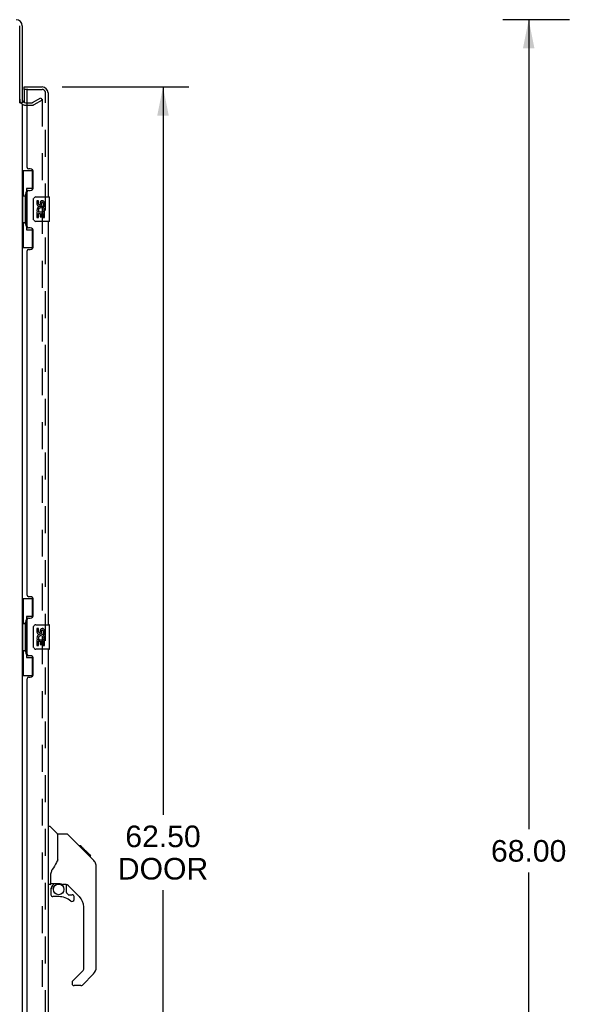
# Model space of a CAD drawing. Header units: inches. Extents: x 0 to 200, y 0 to 129.
# Tile 3 of 17: x 30 to 52, y 42 to 82. Entities that reach past the tile are written whole.
import ezdxf

# ---------------------------------------------------------------- set-up
doc = ezdxf.new("R2010")
doc.units = ezdxf.units.IN
doc.header["$LTSCALE"] = 11
doc.header["$MEASUREMENT"] = 0
doc.linetypes.add('HIDDEN', pattern=[0.2, 0.1, -0.1])
doc.layers.get('0').update_dxf_attribs({"linetype": 'CONTINUOUS'})
for name, color, linetype in [('DEFAULT_2', 8, 'HIDDEN'), ('DIMENSIONS', 7, 'CONTINUOUS'), ('DOOR_ASSEMBLY', 7, 'CONTINUOUS')]:
    doc.layers.add(name, color=color, linetype=linetype)
doc.styles.get("Standard").update_dxf_attribs({"font": 'arial.ttf'})
doc.dimstyles.new('DIMSTYLE_1', dxfattribs={"dimtxt": 0.882353, "dimasz": 1.176471, "dimexe": 0.09, "dimexo": 0.07, "dimgap": 0.0375, "dimtad": 0, "dimtih": 1, "dimtoh": 1, "dimzin": 4, "dimdsep": 46, "dimtxsty": 'Standard', "dimblk": '_FILLED', "dimblk1": '_FILLED', "dimblk2": '_FILLED', "dimcen": 0.09, "dimadec": 3, "dimazin": 1, "dimtfac": 1, "dimtdec": 3, "dimtofl": 0, "dimtmove": 0, "dimatfit": 3, "dimldrblk": '_FILLED', "dimfxl": 0, "dimtolj": 1, "dimtzin": 4, "dimarcsym": 0})

# ---------------------------------------------------------------- blocks, each defined once
blk = doc.blocks.new('_FILLED')
at = {"color": 0, "linetype": 'ByBlock'}
blk.add_solid([(0, 0), (-1, 0.2), (-1, -0.2)], dxfattribs=at)
blk = doc.blocks.new('*D9')
at = {"layer": 'DIMENSIONS', "color": 2, "linetype": 'Continuous'}
for p, q in [((31.418, 79.045), (36.601, 79.045)), ((35.542, 79.045), (35.542, 49.269)), ((35.542, 16.545), (35.542, 46.181)), ((31.418, 16.545), (36.601, 16.545))]:
    blk.add_line(p, q, dxfattribs=at)
at = {"layer": 'DIMENSIONS', "color": 2, "linetype": 'Continuous', "xscale": 1.1764705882, "yscale": 1.1764705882, "zscale": 1.1764705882}
for p, rotation in [((35.542, 79.045), 90), ((35.542, 16.545), 270)]:
    blk.add_blockref('_FILLED', p, dxfattribs=dict(at, rotation=rotation))
at = {"layer": 'DIMENSIONS', "color": 2, "linetype": 'Continuous', "insert": (35.542, 48.828), "char_height": 0.8824, "width": 3.69342, "attachment_point": 2, "line_spacing_factor": 0.9}
blk.add_mtext('62.50\\PDOOR', dxfattribs=at)
blk = doc.blocks.new('*D12')
at = {"layer": 'DIMENSIONS', "color": 2, "linetype": 'Continuous'}
for p, q in [((52.175, 81.795), (49.442, 81.795)), ((50.501, 81.795), (50.501, 48.677)), ((50.501, 13.795), (50.501, 46.912)), ((52.175, 13.795), (49.442, 13.795))]:
    blk.add_line(p, q, dxfattribs=at)
at = {"layer": 'DIMENSIONS', "color": 2, "linetype": 'Continuous', "xscale": 1.1764705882, "yscale": 1.1764705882, "zscale": 1.1764705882}
for p, rotation in [((50.501, 81.795), 90), ((50.501, 13.795), 270)]:
    blk.add_blockref('_FILLED', p, dxfattribs=dict(at, rotation=rotation))
at = {"layer": 'DIMENSIONS', "color": 2, "linetype": 'Continuous', "insert": (50.501, 48.236), "char_height": 0.8824, "width": 3.08332, "attachment_point": 2, "line_spacing_factor": 0.9}
blk.add_mtext('68.00', dxfattribs=at)

msp = doc.modelspace()

# ---------------------------------------------------------------- linework, layer by layer
at = {"color": 3, "linetype": 'Continuous'}
for p, q in [((29.679, 78.387), (29.679, 81.548)), ((29.783, 81.548), (29.783, 78.399)), ((29.783, 78.347), (29.783, 17.243)), ((29.926, 78.399), (29.987, 78.399))]:
    msp.add_line(p, q, dxfattribs=at)
at = {"color": 7, "linetype": 'Continuous'}
msp.add_line((29.679, 78.399), (29.783, 78.399), dxfattribs=at)
at = {"color": 3, "linetype": 'Continuous'}
for centre, radius, start, end in [((29.537, 81.548), 0.246, 0, 90), ((29.926, 78.541), 0.142, 180, 270)]:
    msp.add_arc(centre, radius, start, end, dxfattribs=at)
at = {"layer": 'DEFAULT_2', "color": 8, "linetype": 'HIDDEN'}
for p, q in [((30.204, 78.403), (30.544, 78.599)), ((30.544, 78.599), (30.596, 78.509)), ((29.926, 78.295), (30.188, 78.295)), ((29.987, 78.399), (30.188, 78.399)), ((30.596, 78.509), (30.256, 78.313)), ((30.596, 78.529), (30.596, 17.06))]:
    msp.add_line(p, q, dxfattribs=at)
for points in [[(30.579, 78.549), (30.578, 78.549), (30.576, 78.549), (30.574, 78.548), (30.573, 78.548), (30.571, 78.547)], [(30.582, 78.548), (30.58, 78.549), (30.579, 78.549)], [(30.582, 78.548), (30.584, 78.548), (30.586, 78.547), (30.588, 78.546), (30.589, 78.545), (30.591, 78.543), (30.592, 78.542), (30.593, 78.54), (30.594, 78.538), (30.595, 78.536), (30.595, 78.533), (30.596, 78.531), (30.596, 78.529)]]:
    msp.add_lwpolyline(points, dxfattribs=at)
for centre, radius, start, end in [((29.926, 78.541), 0.246, 180, 270), ((30.188, 78.432), 0.033, 270, 300), ((30.188, 78.432), 0.137, 270, 300)]:
    msp.add_arc(centre, radius, start, end, dxfattribs=at)
at = {"layer": 'DOOR_ASSEMBLY', "color": 7, "linetype": 'Continuous'}
for p, q in [((29.862, 78.941), (29.862, 79.045)), ((29.862, 78.921), (29.862, 78.413)), ((29.783, 75.62), (30.224, 75.62)), ((29.822, 75.62), (29.822, 74.595)), ((30.187, 75.62), (30.187, 74.84)), ((29.801, 74.595), (29.801, 73.495)), ((29.801, 74.595), (29.923, 74.595)), ((29.923, 74.625), (29.923, 74.645)), ((29.923, 73.495), (29.923, 74.595)), ((29.96, 74.885), (29.96, 73.205)), ((30.187, 74.885), (29.96, 74.885)), ((30.346, 74.545), (30.886, 74.545)), ((30.901, 73.56), (30.901, 74.53)), ((30.246, 73.645), (30.246, 74.445)), ((30.384, 74.39), (30.384, 74.254)), ((30.447, 74.39), (30.384, 74.39)), ((30.447, 74.254), (30.447, 74.39)), ((30.512, 74.317), (30.512, 74.248)), ((30.573, 74.254), (30.573, 74.296)), ((30.635, 74.296), (30.635, 74.16)), ((30.635, 74.16), (30.698, 74.16)), ((30.698, 74.16), (30.698, 74.296)), ((30.384, 73.929), (30.384, 73.699)), ((30.402, 73.929), (30.384, 73.929)), ((30.437, 73.929), (30.464, 73.948)), ((30.437, 73.929), (30.698, 73.929)), ((30.447, 73.699), (30.447, 73.866)), ((30.447, 73.866), (30.512, 73.866)), ((30.512, 73.866), (30.512, 73.73)), ((30.512, 73.73), (30.573, 73.73)), ((30.573, 73.73), (30.573, 73.866)), ((30.573, 73.866), (30.635, 73.866)), ((30.628, 73.965), (30.685, 73.94)), ((30.635, 73.866), (30.635, 73.699)), ((30.698, 73.699), (30.698, 73.929)), ((29.801, 73.495), (29.923, 73.495)), ((29.822, 73.495), (29.822, 72.47)), ((29.923, 73.444), (29.923, 73.464)), ((30.886, 73.545), (30.346, 73.545)), ((30.384, 73.699), (30.447, 73.699)), ((30.635, 73.699), (30.698, 73.699)), ((29.96, 73.205), (30.187, 73.205)), ((30.187, 73.249), (30.187, 72.47)), ((29.783, 72.47), (30.224, 72.47)), ((29.783, 58.12), (30.224, 58.12)), ((29.822, 58.12), (29.822, 57.095)), ((30.187, 58.12), (30.187, 57.34)), ((29.96, 57.385), (29.96, 55.705)), ((30.187, 57.385), (29.96, 57.385)), ((29.801, 57.095), (29.801, 55.995)), ((29.801, 57.095), (29.923, 57.095)), ((29.923, 57.125), (29.923, 57.145)), ((29.923, 55.995), (29.923, 57.095)), ((30.246, 56.145), (30.246, 56.945)), ((30.346, 57.045), (30.886, 57.045)), ((30.384, 56.89), (30.384, 56.754)), ((30.447, 56.89), (30.384, 56.89)), ((30.447, 56.754), (30.447, 56.89)), ((30.512, 56.817), (30.512, 56.748)), ((30.573, 56.754), (30.573, 56.796)), ((30.635, 56.796), (30.635, 56.66)), ((30.698, 56.66), (30.698, 56.796)), ((30.901, 56.06), (30.901, 57.03)), ((30.384, 56.429), (30.384, 56.199)), ((30.402, 56.429), (30.384, 56.429)), ((30.437, 56.429), (30.464, 56.448)), ((30.437, 56.429), (30.698, 56.429)), ((30.628, 56.465), (30.685, 56.44)), ((30.635, 56.66), (30.698, 56.66)), ((30.698, 56.199), (30.698, 56.429)), ((29.801, 55.995), (29.923, 55.995)), ((29.822, 55.995), (29.822, 54.97)), ((30.886, 56.045), (30.346, 56.045)), ((30.384, 56.199), (30.447, 56.199)), ((30.447, 56.199), (30.447, 56.366)), ((30.447, 56.366), (30.512, 56.366)), ((30.512, 56.366), (30.512, 56.23)), ((30.512, 56.23), (30.573, 56.23)), ((30.573, 56.23), (30.573, 56.366)), ((30.573, 56.366), (30.635, 56.366)), ((30.635, 56.366), (30.635, 56.199)), ((30.635, 56.199), (30.698, 56.199)), ((29.923, 55.944), (29.923, 55.964)), ((29.96, 55.705), (30.187, 55.705)), ((30.187, 55.749), (30.187, 54.97)), ((29.783, 54.97), (30.224, 54.97)), ((30.841, 48.798), (30.904, 48.798)), ((31.229, 48.489), (30.932, 48.787)), ((31.596, 48.483), (31.235, 48.483)), ((31.235, 47.379), (31.235, 48.483)), ((32.417, 47.695), (31.652, 48.46)), ((32.173, 48.006), (32.106, 48.006)), ((32.18, 47.999), (32.114, 47.999)), ((32.19, 47.989), (32.123, 47.989)), ((32.197, 47.982), (32.13, 47.982)), ((32.205, 47.974), (32.138, 47.974)), ((32.224, 47.955), (32.158, 47.955)), ((32.173, 48.006), (32.5, 47.679)), ((32.247, 47.932), (32.18, 47.932)), ((32.27, 47.909), (32.203, 47.909)), ((32.294, 47.885), (32.227, 47.885)), ((32.318, 47.861), (32.251, 47.861)), ((32.341, 47.838), (32.274, 47.838)), ((32.364, 47.815), (32.297, 47.815)), ((32.384, 47.795), (32.317, 47.795)), ((32.401, 47.778), (32.334, 47.778)), ((32.414, 47.765), (32.347, 47.765)), ((32.418, 47.761), (32.352, 47.761)), ((32.42, 47.759), (32.354, 47.759)), ((32.421, 47.758), (32.354, 47.758)), ((32.422, 47.757), (32.355, 47.757)), ((32.404, 47.708), (32.355, 47.757)), ((32.424, 47.755), (32.357, 47.755)), ((32.429, 47.751), (32.362, 47.751)), ((32.434, 47.745), (32.368, 47.745)), ((32.448, 47.731), (32.381, 47.731)), ((32.463, 47.716), (32.396, 47.716)), ((32.471, 47.708), (32.404, 47.708)), ((32.416, 47.695), (32.404, 47.708)), ((32.478, 47.701), (32.411, 47.701)), ((32.416, 47.695), (32.695, 47.417)), ((32.49, 47.689), (32.423, 47.689)), ((32.495, 47.684), (32.428, 47.684)), ((32.498, 47.681), (32.432, 47.681)), ((32.5, 47.68), (32.434, 47.68)), ((32.5, 47.679), (32.434, 47.679)), ((32.5, 47.679), (32.434, 47.679)), ((32.589, 47.59), (32.5, 47.679)), ((32.518, 47.594), (32.585, 47.594)), ((32.586, 47.593), (32.519, 47.593)), ((32.589, 47.59), (32.522, 47.59)), ((32.715, 47.395), (32.695, 47.417)), ((32.81, 47.139), (32.809, 47.169)), ((32.81, 43.036), (32.81, 47.139)), ((30.959, 46.456), (30.959, 46.863)), ((30.92, 46.417), (30.841, 46.417)), ((30.979, 46.458), (31.274, 46.458)), ((31.017, 46.378), (31.097, 46.458)), ((31.023, 46.372), (31.02, 46.375)), ((31.027, 46.369), (31.023, 46.372)), ((31.031, 46.364), (31.027, 46.369)), ((31.547, 46.417), (31.459, 46.417)), ((31.589, 46.085), (31.589, 46.412)), ((32.125, 45.92), (31.624, 46.422)), ((30.959, 46.239), (30.959, 46.001)), ((31.274, 45.923), (31.038, 45.923)), ((31.593, 46.077), (31.665, 46.005)), ((31.673, 46.001), (31.826, 46.001)), ((31.904, 45.803), (31.904, 45.923)), ((32.298, 42.951), (32.298, 45.503)), ((31.839, 42.46), (32.275, 42.895)), ((32.695, 42.758), (32.242, 42.306)), ((31.826, 42.426), (31.826, 42.361)), ((32.187, 42.283), (31.904, 42.283))]:
    msp.add_line(p, q, dxfattribs=at)
at = {"layer": 'DOOR_ASSEMBLY', "color": 3, "linetype": 'Continuous'}
for p, q in [((29.862, 79.045), (30.595, 79.045)), ((29.987, 75.752), (29.987, 78.921)), ((30.841, 78.798), (30.841, 74.545)), ((30.107, 75.692), (30.047, 75.692)), ((30.237, 74.942), (30.237, 75.562)), ((29.987, 73.337), (29.987, 74.752)), ((30.047, 74.812), (30.107, 74.812)), ((30.841, 73.545), (30.841, 57.045)), ((30.107, 73.277), (30.047, 73.277)), ((30.237, 72.527), (30.237, 73.147)), ((29.987, 58.252), (29.987, 72.337)), ((30.047, 72.397), (30.107, 72.397)), ((30.107, 58.192), (30.047, 58.192)), ((30.237, 57.442), (30.237, 58.062)), ((29.987, 55.837), (29.987, 57.252)), ((30.047, 57.312), (30.107, 57.312)), ((30.841, 56.045), (30.841, 39.545)), ((30.107, 55.777), (30.047, 55.777)), ((30.237, 55.027), (30.237, 55.647)), ((29.987, 40.752), (29.987, 54.837)), ((30.047, 54.897), (30.107, 54.897))]:
    msp.add_line(p, q, dxfattribs=at)
at = {"layer": 'DOOR_ASSEMBLY', "color": 8, "linetype": 'HIDDEN'}
for p, q in [((30.007, 78.941), (29.862, 78.941)), ((30.007, 78.941), (30.595, 78.941)), ((30.737, 16.791), (30.737, 78.798))]:
    msp.add_line(p, q, dxfattribs=at)
at = {"layer": 'DOOR_ASSEMBLY', "color": 7, "linetype": 'Continuous'}
for points in [[(29.96, 74.861), (29.961, 74.857), (29.961, 74.854), (29.962, 74.85), (29.963, 74.845), (29.965, 74.841), (29.967, 74.836), (29.969, 74.83), (29.972, 74.824), (29.976, 74.818), (29.98, 74.811), (29.984, 74.803), (29.989, 74.795), (29.994, 74.787), (29.996, 74.784)], [(30.246, 74.445), (30.247, 74.451), (30.247, 74.457), (30.248, 74.463), (30.249, 74.469), (30.251, 74.475), (30.253, 74.481)], [(29.996, 73.305), (29.994, 73.302), (29.989, 73.294), (29.984, 73.286), (29.98, 73.278), (29.976, 73.271), (29.972, 73.265), (29.969, 73.259), (29.967, 73.253), (29.965, 73.248), (29.963, 73.244), (29.962, 73.239), (29.961, 73.235), (29.961, 73.232), (29.96, 73.228)], [(30.253, 73.608), (30.251, 73.614), (30.249, 73.62), (30.248, 73.626), (30.247, 73.632), (30.247, 73.638), (30.246, 73.645)], [(29.96, 57.361), (29.961, 57.357), (29.961, 57.354), (29.962, 57.35), (29.963, 57.345), (29.965, 57.341), (29.967, 57.336), (29.969, 57.33), (29.972, 57.324), (29.976, 57.318), (29.98, 57.311), (29.984, 57.303), (29.989, 57.295), (29.994, 57.287), (29.996, 57.284)], [(30.246, 56.945), (30.247, 56.951), (30.247, 56.957), (30.248, 56.963), (30.249, 56.969), (30.251, 56.975), (30.253, 56.981)], [(30.253, 56.108), (30.251, 56.114), (30.249, 56.12), (30.248, 56.126), (30.247, 56.132), (30.247, 56.138), (30.246, 56.145)], [(29.996, 55.805), (29.994, 55.802), (29.989, 55.794), (29.984, 55.786), (29.98, 55.778), (29.976, 55.771), (29.972, 55.765), (29.969, 55.759), (29.967, 55.753), (29.965, 55.748), (29.963, 55.744), (29.962, 55.739), (29.961, 55.735), (29.961, 55.732), (29.96, 55.728)], [(31.652, 48.46), (31.644, 48.467), (31.636, 48.473), (31.626, 48.477), (31.617, 48.481), (31.606, 48.483), (31.596, 48.483)], [(32.355, 47.757), (32.334, 47.778), (32.312, 47.8), (32.29, 47.822)], [(31.235, 47.441), (31.214, 47.384), (31.184, 47.315), (31.147, 47.244), (31.105, 47.172), (31.058, 47.099), (31.013, 47.033)], [(32.81, 47.139), (32.809, 47.169), (32.803, 47.21), (32.794, 47.251), (32.78, 47.289), (32.762, 47.327), (32.741, 47.362), (32.715, 47.395)], [(31.013, 47.033), (31.002, 47.016), (30.986, 46.988), (30.974, 46.955), (30.965, 46.921), (30.96, 46.887), (30.959, 46.863)], [(31.031, 46.364), (31.022, 46.354), (31.013, 46.343), (31.006, 46.331), (30.999, 46.319), (30.993, 46.307), (30.988, 46.294), (30.984, 46.28), (30.982, 46.267), (30.98, 46.253), (30.979, 46.239)], [(31.02, 46.375), (31.019, 46.377), (31.018, 46.377), (31.017, 46.378), (31.017, 46.378)], [(31.274, 46.458), (31.282, 46.458), (31.302, 46.457), (31.322, 46.454), (31.342, 46.451), (31.362, 46.446), (31.38, 46.441), (31.396, 46.435), (31.41, 46.43), (31.422, 46.426), (31.433, 46.422), (31.442, 46.419), (31.45, 46.418), (31.458, 46.417), (31.459, 46.417)]]:
    msp.add_lwpolyline(points, dxfattribs=at)
msp.add_circle((31.274, 46.218), 0.217, dxfattribs=at)
at = {"layer": 'DOOR_ASSEMBLY', "color": 3, "linetype": 'Continuous'}
for centre, radius, start, end in [((30.595, 78.798), 0.246, 0, 90), ((30.007, 78.921), 0.02, 90, 180), ((30.047, 75.752), 0.06, 180, 270), ((30.107, 75.562), 0.13, 0, 90), ((30.107, 74.942), 0.13, 270, 360), ((30.047, 74.752), 0.06, 90, 180), ((30.047, 73.337), 0.06, 180, 270), ((30.107, 73.147), 0.13, 0, 90), ((30.107, 72.527), 0.13, 270, 360), ((30.047, 72.337), 0.06, 90, 180), ((30.047, 58.252), 0.06, 180, 270), ((30.107, 58.062), 0.13, 0, 90), ((30.047, 57.252), 0.06, 90, 180), ((30.107, 57.442), 0.13, 270, 360), ((30.047, 55.837), 0.06, 180, 270), ((30.107, 55.647), 0.13, 0, 90), ((30.047, 54.837), 0.06, 90, 180), ((30.107, 55.027), 0.13, 270, 360)]:
    msp.add_arc(centre, radius, start, end, dxfattribs=at)
at = {"layer": 'DOOR_ASSEMBLY', "color": 7, "linetype": 'Continuous'}
for centre, radius, start, end in [((29.882, 78.921), 0.02, 90, 180), ((30.346, 74.445), 0.1, 90, 158.7946), ((30.886, 74.53), 0.015, 0, 90), ((30.478, 74.254), 0.0943, 180, 360), ((30.541, 74.003), 0.157, 336.5966, 161.8791), ((30.478, 74.254), 0.0314, 180, 261.2295), ((30.478, 74.259), 0.0362, 263.4285, 341.7628), ((30.604, 74.296), 0.0943, 68.6999, 167.4338), ((30.604, 74.296), 0.0314, 0, 180.0485), ((30.604, 74.296), 0.0943, 0, 68.6704), ((30.538, 74.002), 0.154, 161.4199, 206.1963), ((30.541, 74.003), 0.157, 205.737, 207.8532), ((30.541, 74.003), 0.0943, 336.5966, 215.1122), ((30.346, 73.645), 0.1, 201.205, 270), ((30.886, 73.56), 0.015, 270, 360), ((30.346, 56.945), 0.1, 90, 158.7946), ((30.604, 56.796), 0.0943, 68.6999, 167.4338), ((30.604, 56.796), 0.0314, 0, 180.0485), ((30.604, 56.796), 0.0943, 0, 68.6704), ((30.886, 57.03), 0.015, 0, 90), ((30.478, 56.754), 0.0943, 180, 360), ((30.538, 56.502), 0.154, 161.4199, 206.1963), ((30.541, 56.503), 0.157, 336.5966, 161.8791), ((30.541, 56.503), 0.157, 205.737, 207.8532), ((30.478, 56.754), 0.0314, 180, 261.2295), ((30.541, 56.503), 0.0943, 336.5966, 215.1122), ((30.478, 56.759), 0.0362, 263.4285, 341.7628), ((30.346, 56.145), 0.1, 201.205, 270), ((30.886, 56.06), 0.015, 270, 360), ((30.904, 48.759), 0.0394, 45, 90), ((31.215, 48.475), 0.0197, 7.5, 45), ((32.377, 47.123), 0.433, 42.2386, 42.7273), ((30.92, 46.456), 0.0394, 270, 360), ((30.979, 46.478), 0.0197, 180, 270), ((31.156, 46.239), 0.197, 135, 180), ((31.547, 46.22), 0.197, 45, 90), ((31.038, 46.001), 0.0787, 180, 270), ((31.274, 45.135), 0.787, 50.4788, 90), ((31.601, 46.085), 0.0118, 180, 225), ((31.673, 46.013), 0.0118, 225, 270), ((31.826, 45.923), 0.0787, 0, 90), ((31.707, 45.503), 0.591, 0, 45), ((31.826, 45.803), 0.0787, 230.4788, 360), ((32.219, 42.951), 0.0787, 315, 360), ((32.416, 43.036), 0.394, 315, 360), ((31.873, 42.426), 0.0472, 135, 180), ((31.904, 42.361), 0.0787, 180, 270), ((32.187, 42.361), 0.0787, 270, 315)]:
    msp.add_arc(centre, radius, start, end, dxfattribs=at)
at = {"layer": 'DOOR_ASSEMBLY', "color": 8, "linetype": 'HIDDEN'}
msp.add_arc((30.595, 78.798), 0.142, 0, 90, dxfattribs=at)
at = {"layer": 'DOOR_ASSEMBLY', "color": 7, "linetype": 'Continuous'}
for centre, start_param, end_param in [((30.027, 74.635), 0.699287, 1.51401), ((30.027, 74.635), -4.655602, -3.84088), ((30.027, 73.454), 0.699287, 1.51401), ((30.027, 73.454), -4.655602, -3.84088), ((30.027, 57.135), 0.699287, 1.51401), ((30.027, 57.135), -4.655602, -3.84088), ((30.027, 55.954), 0.699287, 1.51401), ((30.027, 55.954), -4.655602, -3.84088)]:
    msp.add_ellipse(centre, major_axis=(0, 0.18), ratio=0.579493, start_param=start_param, end_param=end_param, dxfattribs=at)

# ---------------------------------------------------------------- dimensions: what is measured, and where the dimension line sits
at = {"layer": 'DIMENSIONS', "color": 2, "linetype": 'Continuous'}
dim = msp.add_linear_dim(base=(50.501, 13.795), p1=(52.245, 81.795), p2=(52.245, 13.795), angle=270, dimstyle='DIMSTYLE_1', dxfattribs=at)
dim.commit()
dim.dimension.update_dxf_attribs({"geometry": '*D12', "text_midpoint": (50.494, 47.79), "dimtype": 160})
dim = msp.add_linear_dim(base=(35.542, 16.545), p1=(31.348, 79.045), p2=(31.348, 16.545), angle=270, text='<>\\PDOOR', dimstyle='DIMSTYLE_1', dxfattribs=at)
dim.commit()
dim.dimension.update_dxf_attribs({"geometry": '*D9', "text_midpoint": (35.542, 47.725), "dimtype": 160})

doc.saveas('drawing.dxf')
